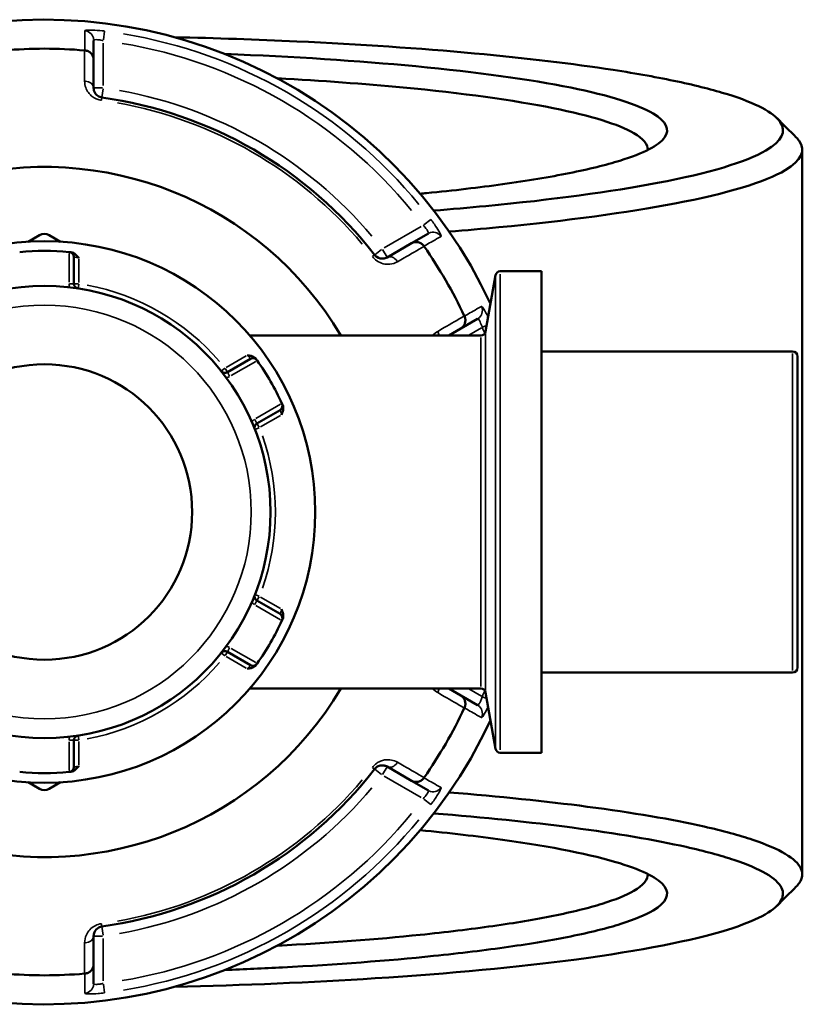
# Model space of a CAD drawing. Header units: millimetres. Extents: x 0 to 904, y 0 to 934.
# Tile 7 of 11: x 412 to 493, y 706 to 808. Entities that reach past the tile are written whole.
import ezdxf

# ---------------------------------------------------------------- set-up
doc = ezdxf.new("R2010")
doc.units = ezdxf.units.MM
doc.layers.add('Visible (ANSI)', color=7, linetype='Continuous', lineweight=50)
doc.layers.add('Visible Narrow (ANSI)', color=7, linetype='Continuous', lineweight=35)

msp = doc.modelspace()

# ---------------------------------------------------------------- linework, layer by layer
at = {"layer": 'Visible (ANSI)'}
for p, q in [((419.683, 803.792), (419.683, 805.798)), ((419.683, 800.865), (419.683, 803.792)), ((493.083, 794.468), (493.083, 719.405)), ((414.083, 785.616), (412.906, 784.936)), ((416.26, 784.936), (415.083, 785.616)), ((454.349, 785.784), (452.611, 784.781)), ((452.611, 784.781), (450.076, 783.317)), ((417.643, 780.59), (417.643, 783.363)), ((460.284, 775.636), (461.31, 781.46)), ((466.063, 781.873), (461.803, 781.873)), ((466.063, 781.873), (466.063, 732)), ((457.711, 775.947), (459.449, 776.951)), ((459.791, 775.223), (435.853, 775.223)), ((456.457, 775.223), (457.711, 775.947)), ((492.083, 773.561), (466.063, 773.561)), ((435.939, 772.8), (433.538, 771.413)), ((492.583, 773.061), (492.583, 740.812)), ((436.598, 766.113), (438.999, 767.499)), ((438.999, 746.373), (436.598, 747.76)), ((433.538, 742.46), (435.939, 741.073)), ((492.083, 740.312), (466.063, 740.312)), ((459.791, 738.649), (435.853, 738.649)), ((457.711, 737.925), (456.457, 738.649)), ((459.449, 736.922), (457.711, 737.925)), ((460.284, 738.236), (461.31, 732.413)), ((417.643, 730.51), (417.643, 733.283)), ((466.063, 732), (461.803, 732)), ((450.076, 730.555), (452.611, 729.092)), ((412.906, 728.937), (414.083, 728.257)), ((415.083, 728.257), (416.26, 728.937)), ((452.611, 729.092), (454.349, 728.089)), ((419.683, 710.081), (419.683, 713.008)), ((419.683, 708.074), (419.683, 710.081))]:
    msp.add_line(p, q, dxfattribs=at)
for radius in [28.05, 23.42, 15.3]:
    msp.add_circle((414.583, 756.936), radius, dxfattribs=at)
for centre, radius, start, end in [((414.583, 756.936), 51, 25.03519, 334.96481), ((414.583, 756.936), 47.999, 85.02648, 94.97352), ((414.583, 756.936), 43.35, 37.90565, 82.09435), ((414.583, 756.936), 35.749, 30.76616, 329.23384), ((414.583, 784.75), 1, 60, 120), ((414.583, 756.936), 47.999, 25.02648, 34.97352), ((414.583, 756.936), 27.05, 84.56943, 95.43057), ((417.143, 783.363), 0.5, 0, 84.46684), ((461.803, 781.373), 0.5, 90, 170), ((418.143, 780.59), 0.5, 180, 261.4409), ((459.791, 775.723), 0.5, 270, 350), ((492.083, 773.061), 0.5, 0, 90), ((436.189, 772.367), 0.5, 35.53316, 120), ((414.583, 756.936), 27.05, 24.56943, 35.43057), ((433.288, 771.846), 0.5, 218.5591, 300), ((438.749, 767.932), 0.5, 300, 24.46684), ((436.848, 765.68), 0.5, 120, 201.4409), ((436.848, 748.193), 0.5, 158.5591, 240), ((414.583, 756.936), 27.05, 324.56943, 335.43057), ((438.749, 745.94), 0.5, 335.53316, 60), ((433.288, 742.027), 0.5, 60, 141.4409), ((436.189, 741.506), 0.5, 240, 324.46684), ((492.083, 740.812), 0.5, 270, 0), ((459.791, 738.149), 0.5, 10, 90), ((414.583, 756.936), 47.999, 325.02648, 334.97352), ((418.143, 733.283), 0.5, 98.5591, 180), ((461.803, 732.5), 0.5, 190, 270), ((417.143, 730.51), 0.5, 275.53316, 0), ((414.583, 756.936), 27.05, 264.56943, 275.43057), ((414.583, 756.936), 43.35, 277.90565, 322.09435), ((414.583, 729.123), 1, 240, 300), ((414.583, 756.936), 47.999, 265.02648, 274.97352)]:
    msp.add_arc(centre, radius, start, end, dxfattribs=at)
for points, knots in [([(428.045, 806.127), (432.362, 806.029), (436.611, 805.882), (447.268, 805.386), (453.478, 804.967), (464.462, 803.959), (469.297, 803.382), (475.941, 802.356), (478.177, 801.952), (482.148, 801.105), (483.883, 800.662), (486.813, 799.749), (488.008, 799.278), (489.83, 798.318), (490.457, 797.829), (490.792, 797.337), (491.464, 796.353), (490.965, 795.357), (487.268, 793.191), (483.436, 792.041), (473.271, 790.104), (467.232, 789.291), (458.563, 788.464), (456.76, 788.307), (454.908, 788.16)], [0.1769357, 0.1769357, 0.1769357, 0.1769357, 0.348911, 0.348911, 0.6217246, 0.6217246, 0.8787745, 0.8787745, 1.0299804, 1.0299804, 1.1811862, 1.1811862, 1.3323921, 1.3323921, 1.483598, 1.483598, 1.483598, 1.7860097, 1.7860097, 2.1622061, 2.1622061, 2.5008115, 2.5008115, 2.5862811, 2.5862811, 2.5862811, 2.5862811]), ([(419.683, 803.792), (419.683, 803.793), (419.683, 803.795), (419.683, 803.915), (419.659, 804.033), (419.57, 804.253), (419.504, 804.355), (419.336, 804.532), (419.235, 804.605), (419.012, 804.71), (418.893, 804.742), (418.77, 804.753)], [-0.0004764, -0.0004764, -0.0004764, -0.0004764, 0, 0, 0.03923697, 0.03923697, 0.07796289, 0.07796289, 0.11655078, 0.11655078, 0.15359492, 0.15359492, 0.15359492, 0.15359492]), ([(453.498, 789.9), (453.721, 789.922), (453.943, 789.944), (456.982, 790.246), (459.618, 790.556), (464.597, 791.249), (466.914, 791.634), (470.984, 792.45), (472.738, 792.881), (476.668, 794.096), (478.237, 794.913), (478.822, 795.742), (479.406, 796.57), (479.005, 797.409), (476.044, 799.169), (473.137, 800.079), (464.866, 801.753), (459.4, 802.507), (447.101, 803.677), (440.378, 804.11), (433.28, 804.385)], [0.6475549, 0.6475549, 0.6475549, 0.6475549, 0.6605559, 0.6605559, 0.8265682, 0.8265682, 1.0024887, 1.0024887, 1.1784092, 1.1784092, 1.4807097, 1.4807097, 1.4807097, 1.7830102, 1.7830102, 2.1349471, 2.1349471, 2.5026496, 2.5026496, 2.8475607, 2.8475607, 2.8475607, 2.8475607]), ([(438.72, 801.862), (443.33, 801.614), (447.711, 801.295), (457.873, 800.33), (463.174, 799.601), (471.216, 797.983), (474.057, 797.102), (476.607, 795.614), (477.095, 795.029), (477.082, 794.444)], [-2.7434931, -2.7434931, -2.7434931, -2.7434931, -2.5026496, -2.5026496, -2.1349471, -2.1349471, -1.7830102, -1.7830102, -1.5637652, -1.5637652, -1.5637652, -1.5637652]), ([(420.546, 799.874), (420.503, 799.88), (420.461, 799.889), (420.354, 799.918), (420.291, 799.943), (420.154, 800.012), (420.084, 800.061), (419.967, 800.163), (419.92, 800.216), (419.818, 800.353), (419.773, 800.441), (419.702, 800.64), (419.683, 800.753), (419.683, 800.865)], [0, 0, 0, 0, 0.02585168, 0.02585168, 0.06721438, 0.06721438, 0.12305037, 0.12305037, 0.17415567, 0.17415567, 0.25081718, 0.25081718, 0.34541583, 0.34541583, 0.34541583, 0.34541583]), ([(456.503, 785.982), (458.26, 786.124), (459.972, 786.274), (468.745, 787.113), (474.939, 787.949), (485.344, 789.94), (489.252, 791.121), (492.991, 793.344), (493.477, 794.366), (492.763, 795.375), (492.675, 795.499), (492.57, 795.622), (492.447, 795.745)], [-2.5799771, -2.5799771, -2.5799771, -2.5799771, -2.5008115, -2.5008115, -2.1622061, -2.1622061, -1.7860097, -1.7860097, -1.483598, -1.483598, -1.483598, -1.4465961, -1.4465961, -1.4465961, -1.4465961]), ([(452.611, 784.781), (452.613, 784.782), (452.614, 784.782), (452.718, 784.842), (452.832, 784.881), (453.068, 784.913), (453.189, 784.908), (453.426, 784.85), (453.54, 784.799), (453.742, 784.658), (453.83, 784.571), (453.9, 784.47)], [-0.15371258, -0.15371258, -0.15371258, -0.15371258, -0.15323745, -0.15323745, -0.11409175, -0.11409175, -0.07545624, -0.07545624, -0.03695797, -0.03695797, 0, 0, 0, 0]), ([(417.328, 783.847), (417.289, 783.851), (417.257, 783.854), (417.206, 783.859), (417.191, 783.86), (417.191, 783.86)], [0.578837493, 0.578837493, 0.578837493, 0.578837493, 0.6019094, 0.6019094, 0.631217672, 0.631217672, 0.631217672, 0.631217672]), ([(417.328, 783.847), (417.408, 783.839), (417.495, 783.815), (417.705, 783.711), (417.803, 783.63), (417.977, 783.459), (418.06, 783.354), (418.141, 783.249), (418.142, 783.248), (418.143, 783.247)], [0, 0, 0, 0, 0.024182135, 0.024182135, 0.055384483, 0.055384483, 0.092862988, 0.092862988, 0.093335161, 0.093335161, 0.093335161, 0.093335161]), ([(450.076, 783.317), (449.956, 783.248), (449.821, 783.202), (449.466, 783.168), (449.228, 783.21), (448.929, 783.415), (448.852, 783.487), (448.787, 783.569)], [0, 0, 0, 0, 0.11734182, 0.11734182, 0.28278882, 0.28278882, 0.34541683, 0.34541683, 0.34541683, 0.34541683]), ([(458.087, 777.219), (458.139, 777.107), (458.171, 776.988), (458.192, 776.742), (458.179, 776.618), (458.11, 776.384), (458.054, 776.276), (457.908, 776.088), (457.817, 776.009), (457.714, 775.949), (457.713, 775.948), (457.711, 775.947)], [-0.15359506, -0.15359506, -0.15359506, -0.15359506, -0.11655085, -0.11655085, -0.07796276, -0.07796276, -0.03923705, -0.03923705, 0, 0, 0.00047625, 0.00047625, 0.00047625, 0.00047625]), ([(435.589, 773.175), (435.59, 773.174), (435.592, 773.174), (435.723, 773.156), (435.855, 773.136), (436.09, 773.072), (436.21, 773.027), (436.405, 772.898), (436.469, 772.834), (436.516, 772.769)], [-0.000495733, -0.000495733, -0.000495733, -0.000495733, 0, 0, 0.039349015, 0.039349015, 0.072108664, 0.072108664, 0.097497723, 0.097497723, 0.097497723, 0.097497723]), ([(436.596, 772.657), (436.596, 772.657), (436.592, 772.662), (436.573, 772.689), (436.552, 772.719), (436.52, 772.763), (436.518, 772.766), (436.516, 772.769)], [0.631217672, 0.631217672, 0.631217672, 0.631217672, 0.650606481, 0.650606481, 0.681628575, 0.681628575, 0.683597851, 0.683597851, 0.683597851, 0.683597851]), ([(439.261, 768.015), (439.259, 768.018), (439.258, 768.021), (439.236, 768.07), (439.221, 768.104), (439.207, 768.134), (439.204, 768.14), (439.204, 768.14)], [0.578837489, 0.578837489, 0.578837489, 0.578837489, 0.580812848, 0.580812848, 0.611831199, 0.611831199, 0.631217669, 0.631217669, 0.631217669, 0.631217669]), ([(439.261, 768.015), (439.294, 767.941), (439.317, 767.854), (439.332, 767.62), (439.311, 767.494), (439.249, 767.259), (439.2, 767.134), (439.15, 767.011), (439.149, 767.01), (439.149, 767.008)], [0, 0, 0, 0, 0.024182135, 0.024182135, 0.055384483, 0.055384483, 0.092862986, 0.092862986, 0.093335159, 0.093335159, 0.093335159, 0.093335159]), ([(439.149, 746.864), (439.149, 746.863), (439.15, 746.861), (439.2, 746.738), (439.249, 746.614), (439.311, 746.378), (439.332, 746.252), (439.317, 746.019), (439.294, 745.932), (439.261, 745.858)], [-0.000495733, -0.000495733, -0.000495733, -0.000495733, 0, 0, 0.039349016, 0.039349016, 0.072108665, 0.072108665, 0.097497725, 0.097497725, 0.097497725, 0.097497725]), ([(439.204, 745.733), (439.204, 745.733), (439.207, 745.739), (439.221, 745.769), (439.236, 745.803), (439.258, 745.852), (439.259, 745.855), (439.261, 745.858)], [1.262435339, 1.262435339, 1.262435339, 1.262435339, 1.281821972, 1.281821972, 1.312840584, 1.312840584, 1.314815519, 1.314815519, 1.314815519, 1.314815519]), ([(436.516, 741.104), (436.469, 741.039), (436.405, 740.975), (436.21, 740.845), (436.09, 740.801), (435.855, 740.736), (435.723, 740.717), (435.592, 740.699), (435.59, 740.698), (435.589, 740.698)], [0, 0, 0, 0, 0.024182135, 0.024182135, 0.055384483, 0.055384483, 0.092862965, 0.092862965, 0.093335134, 0.093335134, 0.093335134, 0.093335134]), ([(436.516, 741.104), (436.539, 741.136), (436.557, 741.162), (436.587, 741.204), (436.596, 741.216), (436.596, 741.216)], [0.26075738, 0.26075738, 0.26075738, 0.26075738, 0.283829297, 0.283829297, 0.313137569, 0.313137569, 0.313137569, 0.313137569]), ([(457.711, 737.925), (457.713, 737.925), (457.714, 737.924), (457.817, 737.863), (457.908, 737.784), (458.054, 737.596), (458.11, 737.489), (458.179, 737.255), (458.192, 737.13), (458.171, 736.885), (458.139, 736.766), (458.087, 736.654)], [-0.15371258, -0.15371258, -0.15371258, -0.15371258, -0.15323743, -0.15323743, -0.11409174, -0.11409174, -0.0754562, -0.0754562, -0.03695796, -0.03695796, 0, 0, 0, 0]), ([(418.143, 730.626), (418.142, 730.625), (418.141, 730.623), (418.06, 730.519), (417.977, 730.414), (417.803, 730.243), (417.705, 730.161), (417.495, 730.058), (417.408, 730.034), (417.328, 730.026)], [-0.000495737, -0.000495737, -0.000495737, -0.000495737, 0, 0, 0.039348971, 0.039348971, 0.072108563, 0.072108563, 0.097497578, 0.097497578, 0.097497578, 0.097497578]), ([(448.787, 730.304), (448.814, 730.338), (448.843, 730.37), (448.921, 730.448), (448.974, 730.49), (449.102, 730.574), (449.179, 730.611), (449.326, 730.66), (449.397, 730.675), (449.568, 730.695), (449.667, 730.69), (449.874, 730.651), (449.98, 730.611), (450.076, 730.555)], [0, 0, 0, 0, 0.02585168, 0.02585168, 0.06721438, 0.06721438, 0.12288915, 0.12288915, 0.17445287, 0.17445287, 0.25141662, 0.25141662, 0.34541603, 0.34541603, 0.34541603, 0.34541603]), ([(417.191, 730.012), (417.191, 730.012), (417.198, 730.013), (417.231, 730.016), (417.267, 730.02), (417.321, 730.025), (417.325, 730.026), (417.328, 730.026)], [0.631217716, 0.631217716, 0.631217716, 0.631217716, 0.650599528, 0.650599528, 0.681610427, 0.681610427, 0.683597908, 0.683597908, 0.683597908, 0.683597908]), ([(453.9, 729.402), (453.83, 729.301), (453.742, 729.214), (453.54, 729.073), (453.426, 729.022), (453.189, 728.965), (453.068, 728.959), (452.832, 728.992), (452.718, 729.031), (452.614, 729.09), (452.613, 729.091), (452.611, 729.092)], [-0.15359504, -0.15359504, -0.15359504, -0.15359504, -0.11655084, -0.11655084, -0.07796278, -0.07796278, -0.03923704, -0.03923704, 0, 0, 0.00047627, 0.00047627, 0.00047627, 0.00047627]), ([(492.447, 718.128), (492.57, 718.251), (492.675, 718.374), (492.763, 718.497), (493.12, 719.002), (493.179, 719.51), (492.698, 720.521), (492.158, 721.024), (490.492, 722.015), (489.365, 722.502), (486.549, 723.449), (484.86, 723.909), (479.592, 725.099), (475.515, 725.793), (466.519, 726.973), (461.705, 727.471), (456.504, 727.89)], [1.4465961, 1.4465961, 1.4465961, 1.4465961, 1.483598, 1.483598, 1.483598, 1.6348038, 1.6348038, 1.7860097, 1.7860097, 1.9372155, 1.9372155, 2.0884214, 2.0884214, 2.3454713, 2.3454713, 2.5799771, 2.5799771, 2.5799771, 2.5799771]), ([(454.908, 725.713), (460.126, 725.299), (464.952, 724.804), (473.834, 723.642), (477.814, 722.966), (482.966, 721.808), (484.621, 721.36), (487.385, 720.438), (488.494, 719.964), (490.141, 718.999), (490.68, 718.508), (491.173, 717.523), (491.128, 717.027), (490.792, 716.535), (490.121, 715.551), (488.278, 714.581), (481.697, 712.529), (476.353, 711.48), (463.67, 709.793), (456.582, 709.126), (442.277, 708.209), (435.254, 707.91), (428.045, 707.745)], [-2.5862811, -2.5862811, -2.5862811, -2.5862811, -2.3454713, -2.3454713, -2.0884214, -2.0884214, -1.9372155, -1.9372155, -1.7860097, -1.7860097, -1.6348038, -1.6348038, -1.483598, -1.483598, -1.483598, -1.1811862, -1.1811862, -0.8043623, -0.8043623, -0.4641836, -0.4641836, -0.1769357, -0.1769357, -0.1769357, -0.1769357]), ([(433.28, 709.487), (435.303, 709.566), (437.295, 709.657), (444.856, 710.057), (450.134, 710.456), (457.661, 711.227), (460.263, 711.542), (465.025, 712.223), (467.184, 712.589), (471.115, 713.384), (472.855, 713.816), (475.718, 714.713), (476.84, 715.177), (479.005, 716.463), (479.406, 717.303), (478.822, 718.131), (478.237, 718.959), (476.668, 719.776), (471.292, 721.439), (467.159, 722.268), (459.429, 723.343), (456.566, 723.675), (453.496, 723.972)], [-2.8475607, -2.8475607, -2.8475607, -2.8475607, -2.7492993, -2.7492993, -2.4670294, -2.4670294, -2.3009882, -2.3009882, -2.1349471, -2.1349471, -1.9589786, -1.9589786, -1.7830102, -1.7830102, -1.4807097, -1.4807097, -1.4807097, -1.1784092, -1.1784092, -0.8265682, -0.8265682, -0.6475549, -0.6475549, -0.6475549, -0.6475549]), ([(477.082, 719.429), (477.095, 718.844), (476.607, 718.259), (474.843, 717.229), (473.742, 716.78), (470.945, 715.912), (469.25, 715.494), (465.427, 714.725), (463.331, 714.371), (458.713, 713.713), (456.192, 713.409), (449, 712.674), (444.014, 712.295), (438.721, 712.01)], [1.5637652, 1.5637652, 1.5637652, 1.5637652, 1.7830102, 1.7830102, 1.9589786, 1.9589786, 2.1349471, 2.1349471, 2.3009882, 2.3009882, 2.4670294, 2.4670294, 2.7434931, 2.7434931, 2.7434931, 2.7434931]), ([(419.683, 713.008), (419.683, 713.146), (419.712, 713.287), (419.855, 713.604), (420.002, 713.781), (420.321, 713.946), (420.431, 713.982), (420.546, 713.998)], [0, 0, 0, 0, 0.11734182, 0.11734182, 0.27620858, 0.27620858, 0.34541645, 0.34541645, 0.34541645, 0.34541645]), ([(419.683, 710.081), (419.683, 710.079), (419.683, 710.078), (419.683, 709.958), (419.659, 709.84), (419.57, 709.619), (419.504, 709.517), (419.336, 709.341), (419.235, 709.267), (419.012, 709.162), (418.893, 709.13), (418.77, 709.12)], [-0.15371258, -0.15371258, -0.15371258, -0.15371258, -0.15323729, -0.15323729, -0.11409168, -0.11409168, -0.07545593, -0.07545593, -0.03695789, -0.03695789, 0, 0, 0, 0])]:
    msp.add_open_spline(points, degree=3, knots=knots, dxfattribs=at)
for points in [[(418.77, 804.753), (418.762, 804.753), (418.753, 804.754), (418.745, 804.755)], [(490.464, 797.728), (491.125, 797.067), (491.786, 796.406), (492.447, 795.745)], [(453.915, 784.449), (453.91, 784.456), (453.905, 784.463), (453.9, 784.47)], [(417.191, 783.86), (417.175, 783.862), (417.159, 783.863), (417.143, 783.865)], [(458.087, 777.219), (458.083, 777.226), (458.079, 777.234), (458.076, 777.242)], [(436.624, 772.618), (436.615, 772.631), (436.605, 772.644), (436.596, 772.657)], [(439.204, 768.14), (439.197, 768.154), (439.191, 768.169), (439.184, 768.184)], [(439.184, 745.689), (439.191, 745.704), (439.197, 745.718), (439.204, 745.733)], [(436.596, 741.216), (436.605, 741.229), (436.615, 741.242), (436.624, 741.255)], [(458.076, 736.631), (458.079, 736.639), (458.083, 736.646), (458.087, 736.654)], [(417.143, 730.008), (417.159, 730.009), (417.175, 730.011), (417.191, 730.012)], [(453.9, 729.402), (453.905, 729.409), (453.91, 729.416), (453.915, 729.423)], [(492.447, 718.128), (491.786, 717.467), (491.125, 716.806), (490.464, 716.145)], [(418.745, 709.118), (418.753, 709.119), (418.762, 709.119), (418.77, 709.12)]]:
    msp.add_open_spline(points, degree=3, dxfattribs=at)
at = {"layer": 'Visible Narrow (ANSI)'}
for p, q in [((420.692, 805.839), (420.806, 806.745)), ((420.683, 801.11), (420.683, 805.521)), ((420.605, 800.865), (419.686, 800.865)), ((420.546, 799.877), (420.672, 800.787)), ((420.509, 799.611), (420.546, 799.874)), ((453.608, 786.511), (449.789, 784.306)), ((454.608, 787.229), (453.88, 786.678)), ((417.143, 783.701), (417.143, 780.754)), ((448.787, 783.569), (448.578, 783.406)), ((449.514, 784.135), (448.79, 783.571)), ((450.075, 783.32), (449.616, 784.115)), ((418.143, 780.723), (418.143, 783.114)), ((461.803, 781.566), (461.803, 732.307)), ((417.642, 780.59), (417.182, 780.59)), ((418.104, 780.59), (417.645, 780.59)), ((418.069, 780.097), (418.137, 780.551)), ((461.31, 732.715), (461.31, 781.158)), ((459.945, 776.079), (460.373, 776.259)), ((458.53, 775.266), (459.847, 776.026)), ((460.284, 775.406), (460.284, 738.466)), ((459.791, 738.875), (459.791, 774.998)), ((492.083, 740.517), (492.083, 773.356)), ((435.474, 773.108), (433.403, 771.913)), ((433.93, 771.062), (436.482, 772.536)), ((433.257, 771.822), (432.898, 771.536)), ((433.537, 771.415), (433.307, 771.812)), ((433.768, 771.014), (433.539, 771.412)), ((439.042, 768.102), (436.49, 766.628)), ((436.597, 766.114), (436.367, 766.512)), ((436.828, 765.714), (436.599, 766.112)), ((436.963, 765.747), (439.034, 766.942)), ((436.384, 765.498), (436.811, 765.666)), ((436.367, 747.361), (436.597, 747.758)), ((436.811, 748.207), (436.384, 748.375)), ((436.599, 747.761), (436.828, 748.159)), ((439.034, 746.931), (436.963, 748.126)), ((436.49, 747.245), (439.042, 745.771)), ((433.539, 742.461), (433.768, 742.859)), ((436.482, 741.337), (433.93, 742.811)), ((432.898, 742.337), (433.257, 742.051)), ((433.307, 742.06), (433.537, 742.458)), ((433.403, 741.96), (435.474, 740.765)), ((459.847, 737.847), (458.53, 738.607)), ((460.373, 737.613), (459.945, 737.794)), ((418.137, 733.322), (418.069, 733.776)), ((417.143, 733.119), (417.143, 730.172)), ((417.182, 733.283), (417.642, 733.283)), ((417.645, 733.283), (418.104, 733.283)), ((418.143, 730.759), (418.143, 733.15)), ((448.578, 730.467), (448.787, 730.304)), ((449.616, 729.757), (450.075, 730.553)), ((448.79, 730.302), (449.514, 729.738)), ((449.789, 729.567), (453.608, 727.361)), ((453.88, 727.194), (454.608, 726.643)), ((420.546, 713.999), (420.509, 714.262)), ((419.686, 713.008), (420.605, 713.008)), ((420.672, 713.086), (420.546, 713.995)), ((420.683, 708.352), (420.683, 712.763)), ((420.806, 707.128), (420.692, 708.034))]:
    msp.add_line(p, q, dxfattribs=at)
msp.add_circle((414.583, 756.936), 21.42, dxfattribs=at)
for centre, radius, start, end in [((414.583, 756.936), 50.205, 39.40871, 80.59129), ((414.583, 756.936), 49.209, 39.40871, 80.59129), ((414.583, 756.936), 44.35, 40.11509, 79.88491), ((414.583, 756.936), 43.057, 40.11509, 79.88491), ((418.143, 780.59), 1, 181.12418, 201.35946), ((414.583, 756.936), 23.92, 40.70319, 79.29681), ((414.583, 756.936), 49.209, 22.10334, 22.83837), ((433.288, 771.846), 1, 278.64054, 298.87582), ((436.848, 765.68), 1, 121.12418, 141.35946), ((414.583, 756.936), 23.92, 340.70319, 19.29681), ((436.848, 748.193), 1, 218.64054, 238.87582), ((433.288, 742.027), 1, 61.12418, 81.35946), ((414.583, 756.936), 23.92, 280.70319, 319.29681), ((414.583, 756.936), 49.209, 337.16163, 337.89666), ((418.143, 733.283), 1, 158.64054, 178.87582), ((414.583, 756.936), 43.057, 280.11509, 319.88491), ((414.583, 756.936), 44.35, 280.11509, 319.88491), ((414.583, 756.936), 49.209, 279.40871, 320.59129), ((414.583, 756.936), 50.205, 279.40871, 320.59129)]:
    msp.add_arc(centre, radius, start, end, dxfattribs=at)
for centre, major_axis, ratio, start_param, end_param in [((418.683, 805.798), (1, 0), 0.9961681, 0.0743701, 1.413032), ((418.683, 800.865), (1, 0), 0.7055719, 0.0752519, 1.4297859), ((454.849, 784.918), (-0.5, 0.866), 0.9961681, 4.8701533, 6.2088152), ((450.576, 782.451), (-0.5, 0.866), 0.7055719, 4.8533994, 6.2079334), ((458.949, 777.817), (0.5, -0.866), 0.9961681, 0.0743701, 1.413032), ((454.676, 775.35), (0.5, -0.866), 0.7055719, 1.0710112, 1.4821943), ((454.676, 738.523), (-0.5, -0.866), 0.7055719, 1.6593984, 2.0705815), ((458.949, 736.056), (0.5, 0.866), 0.9961681, 4.8701533, 6.2088152), ((450.576, 731.421), (-0.5, -0.866), 0.7055719, 0.0752519, 1.4297859), ((454.849, 728.955), (-0.5, -0.866), 0.9961681, 0.0743701, 1.413032), ((418.683, 713.008), (1, 0), 0.7055719, 4.8533994, 6.2079334), ((418.683, 708.074), (1, 0), 0.9961681, 4.8701533, 6.2088152)]:
    msp.add_ellipse(centre, major_axis=major_axis, ratio=ratio, start_param=start_param, end_param=end_param, dxfattribs=at)
for points, knots in [([(420.807, 806.754), (420.73, 806.764), (420.654, 806.773), (420.219, 806.821), (419.869, 806.847), (419.355, 806.865), (419.167, 806.863), (418.924, 806.848), (418.848, 806.837), (418.78, 806.813), (418.766, 806.803), (418.767, 806.791)], [-0.31481112, -0.31481112, -0.31481112, -0.31481112, -0.29222008, -0.29222008, -0.18520991, -0.18520991, -0.1028944, -0.1028944, -0.03957477, -0.03957477, 0, 0, 0, 0]), ([(418.767, 806.791), (418.767, 806.763), (418.767, 806.735), (418.767, 806.407), (418.768, 806.108), (418.768, 805.808), (418.769, 805.549), (418.769, 805.291), (418.77, 804.939), (418.77, 804.846), (418.77, 804.753)], [-2.8973048, -2.8973048, -2.8973048, -2.8973048, -2.8010583, -2.8010583, -1.7733902, -1.7733902, -1.7733902, -0.8866951, -0.8866951, -0.5671389, -0.5671389, -0.5671389, -0.5671389]), ([(419.683, 805.798), (419.683, 805.81), (419.69, 805.82), (419.723, 805.844), (419.76, 805.855), (419.88, 805.871), (419.972, 805.873), (420.224, 805.856), (420.395, 805.831), (420.608, 805.784), (420.646, 805.775), (420.683, 805.766)], [0, 0, 0, 0, 0.03957477, 0.03957477, 0.1028944, 0.1028944, 0.18520991, 0.18520991, 0.29222008, 0.29222008, 0.31481112, 0.31481112, 0.31481112, 0.31481112]), ([(418.745, 804.755), (418.746, 803.954), (418.747, 803.152), (418.748, 802.351), (418.748, 802.09), (418.749, 801.83), (418.749, 801.569)], [-1.97914638, -1.97914638, -1.97914638, -1.97914638, -1.63991954, -1.63991954, -1.63991954, -1.52956, -1.52956, -1.52956, -1.52956]), ([(418.749, 801.569), (418.749, 801.345), (418.787, 801.12), (418.932, 800.721), (419.024, 800.545), (419.231, 800.269), (419.329, 800.163), (419.565, 799.959), (419.708, 799.861), (419.987, 799.722), (420.115, 799.673), (420.333, 799.614), (420.419, 799.596), (420.505, 799.584)], [-0.34541583, -0.34541583, -0.34541583, -0.34541583, -0.25081718, -0.25081718, -0.17415567, -0.17415567, -0.12305037, -0.12305037, -0.06721438, -0.06721438, -0.02585168, -0.02585168, 0, 0, 0, 0]), ([(453.821, 786.634), (453.892, 786.56), (453.961, 786.483), (454.122, 786.289), (454.205, 786.173), (454.34, 785.947), (454.375, 785.852), (454.362, 785.797), (454.357, 785.789), (454.349, 785.784)], [0, 0, 0, 0, 0.06043739, 0.06043739, 0.15713721, 0.15713721, 0.28284699, 0.28284699, 0.31481354, 0.31481354, 0.31481354, 0.31481354]), ([(455.667, 785.487), (455.675, 785.491), (455.678, 785.503), (455.669, 785.596), (455.582, 785.781), (455.31, 786.242), (455.152, 786.486), (454.86, 786.905), (454.739, 787.071), (454.615, 787.235)], [-0.31481354, -0.31481354, -0.31481354, -0.31481354, -0.28284699, -0.28284699, -0.15713721, -0.15713721, -0.06043739, -0.06043739, 0, 0, 0, 0]), ([(453.9, 784.47), (453.981, 784.517), (454.061, 784.563), (454.366, 784.739), (454.591, 784.868), (454.815, 784.996), (455.075, 785.146), (455.334, 785.295), (455.618, 785.459), (455.643, 785.473), (455.667, 785.487)], [-3.5347812, -3.5347812, -3.5347812, -3.5347812, -3.215225, -3.215225, -2.3285299, -2.3285299, -2.3285299, -1.3008619, -1.3008619, -1.2046153, -1.2046153, -1.2046153, -1.2046153]), ([(451.153, 782.86), (451.379, 782.99), (451.605, 783.12), (451.831, 783.25), (452.526, 783.65), (453.22, 784.05), (453.915, 784.449)], [-3.24885411, -3.24885411, -3.24885411, -3.24885411, -3.13846006, -3.13846006, -3.13846006, -2.79926773, -2.79926773, -2.79926773, -2.79926773]), ([(417.643, 783.363), (417.643, 783.363), (417.65, 783.361), (417.687, 783.354), (417.727, 783.346), (417.851, 783.319), (417.944, 783.298), (418.076, 783.265), (418.109, 783.256), (418.143, 783.247)], [-0.63121767, -0.63121767, -0.63121767, -0.63121767, -0.6019094, -0.6019094, -0.55501617, -0.55501617, -0.49405496, -0.49405496, -0.47358746, -0.47358746, -0.47358746, -0.47358746]), ([(448.556, 783.389), (448.687, 783.222), (448.843, 783.076), (449.448, 782.656), (449.928, 782.567), (450.641, 782.632), (450.913, 782.722), (451.153, 782.86)], [-0.34541683, -0.34541683, -0.34541683, -0.34541683, -0.28278882, -0.28278882, -0.11734182, -0.11734182, 0, 0, 0, 0]), ([(458.076, 777.242), (457.383, 776.84), (456.689, 776.439), (455.996, 776.037), (455.77, 775.907), (455.545, 775.776), (455.319, 775.645)], [-1.97914638, -1.97914638, -1.97914638, -1.97914638, -1.63999425, -1.63999425, -1.63999425, -1.52956, -1.52956, -1.52956, -1.52956]), ([(459.85, 778.241), (459.826, 778.227), (459.802, 778.213), (459.518, 778.048), (459.259, 777.898), (459, 777.748), (458.776, 777.618), (458.552, 777.488), (458.248, 777.312), (458.167, 777.265), (458.087, 777.219)], [-2.8973048, -2.8973048, -2.8973048, -2.8973048, -2.8010583, -2.8010583, -1.7733903, -1.7733903, -1.7733903, -0.8866951, -0.8866951, -0.5671389, -0.5671389, -0.5671389, -0.5671389]), ([(460.544, 777.112), (460.466, 777.274), (460.39, 777.426), (460.212, 777.762), (460.116, 777.926), (459.979, 778.132), (459.931, 778.192), (459.876, 778.24), (459.86, 778.247), (459.85, 778.241)], [-0.24275499, -0.24275499, -0.24275499, -0.24275499, -0.18638694, -0.18638694, -0.1035483, -0.1035483, -0.03982627, -0.03982627, 0, 0, 0, 0]), ([(459.449, 776.951), (459.459, 776.956), (459.471, 776.956), (459.509, 776.939), (459.538, 776.912), (459.612, 776.815), (459.66, 776.735), (459.784, 776.481), (459.86, 776.279), (459.921, 776.068)], [0, 0, 0, 0, 0.03982627, 0.03982627, 0.1035483, 0.1035483, 0.18638694, 0.18638694, 0.31481104, 0.31481104, 0.31481104, 0.31481104]), ([(435.589, 773.175), (435.606, 773.157), (435.624, 773.14), (435.703, 773.059), (435.761, 772.997), (435.845, 772.906), (435.875, 772.872), (435.914, 772.828), (435.926, 772.814), (435.937, 772.802), (435.939, 772.8), (435.939, 772.8)], [-0.78884788, -0.78884788, -0.78884788, -0.78884788, -0.77438464, -0.77438464, -0.7219573, -0.7219573, -0.68162858, -0.68162858, -0.65060648, -0.65060648, -0.63121767, -0.63121767, -0.63121767, -0.63121767]), ([(438.999, 767.499), (438.999, 767.499), (439, 767.496), (439.005, 767.481), (439.011, 767.464), (439.03, 767.408), (439.044, 767.365), (439.081, 767.247), (439.106, 767.165), (439.136, 767.056), (439.142, 767.032), (439.149, 767.008)], [-0.63121767, -0.63121767, -0.63121767, -0.63121767, -0.6118312, -0.6118312, -0.58081285, -0.58081285, -0.54048899, -0.54048899, -0.48806798, -0.48806798, -0.47358743, -0.47358743, -0.47358743, -0.47358743]), ([(439.149, 746.864), (439.142, 746.84), (439.136, 746.816), (439.106, 746.707), (439.081, 746.626), (439.044, 746.508), (439.03, 746.465), (439.011, 746.409), (439.005, 746.392), (439, 746.376), (438.999, 746.373), (438.999, 746.373)], [-1.42006557, -1.42006557, -1.42006557, -1.42006557, -1.40558624, -1.40558624, -1.35316478, -1.35316478, -1.31284058, -1.31284058, -1.28182197, -1.28182197, -1.26243534, -1.26243534, -1.26243534, -1.26243534]), ([(435.939, 741.073), (435.939, 741.073), (435.934, 741.068), (435.91, 741.039), (435.882, 741.009), (435.798, 740.915), (435.733, 740.845), (435.638, 740.748), (435.613, 740.723), (435.589, 740.698)], [-0.31313757, -0.31313757, -0.31313757, -0.31313757, -0.2838293, -0.2838293, -0.23693606, -0.23693606, -0.17597486, -0.17597486, -0.15550734, -0.15550734, -0.15550734, -0.15550734]), ([(455.319, 738.228), (455.545, 738.097), (455.77, 737.966), (455.996, 737.835), (456.689, 737.434), (457.383, 737.032), (458.076, 736.631)], [-2.9717419, -2.9717419, -2.9717419, -2.9717419, -2.86130766, -2.86130766, -2.86130766, -2.52215552, -2.52215552, -2.52215552, -2.52215552]), ([(459.921, 737.804), (459.898, 737.725), (459.873, 737.646), (459.804, 737.45), (459.757, 737.339), (459.652, 737.121), (459.594, 737.028), (459.504, 736.927), (459.471, 736.909), (459.449, 736.922)], [0, 0, 0, 0, 0.04867645, 0.04867645, 0.12655878, 0.12655878, 0.2278058, 0.2278058, 0.31481397, 0.31481397, 0.31481397, 0.31481397]), ([(458.087, 736.654), (458.167, 736.607), (458.248, 736.561), (458.552, 736.384), (458.776, 736.255), (459, 736.125), (459.259, 735.975), (459.518, 735.824), (459.802, 735.66), (459.826, 735.646), (459.85, 735.632)], [-3.5347812, -3.5347812, -3.5347812, -3.5347812, -3.215225, -3.215225, -2.3285299, -2.3285299, -2.3285299, -1.3008619, -1.3008619, -1.2046153, -1.2046153, -1.2046153, -1.2046153]), ([(459.85, 735.632), (459.872, 735.619), (459.922, 735.665), (460.079, 735.885), (460.195, 736.078), (460.395, 736.457), (460.469, 736.604), (460.544, 736.761)], [-0.31481397, -0.31481397, -0.31481397, -0.31481397, -0.2278058, -0.2278058, -0.12655878, -0.12655878, -0.07205572, -0.07205572, -0.07205572, -0.07205572]), ([(418.143, 730.626), (418.119, 730.62), (418.095, 730.613), (417.986, 730.585), (417.903, 730.565), (417.782, 730.538), (417.738, 730.529), (417.68, 730.517), (417.663, 730.514), (417.646, 730.511), (417.643, 730.51), (417.643, 730.51)], [-0.788848, -0.788848, -0.788848, -0.788848, -0.77433301, -0.77433301, -0.7219246, -0.7219246, -0.68161043, -0.68161043, -0.65059953, -0.65059953, -0.63121772, -0.63121772, -0.63121772, -0.63121772]), ([(451.153, 731.012), (450.961, 731.123), (450.748, 731.203), (450.331, 731.278), (450.133, 731.286), (449.788, 731.245), (449.646, 731.213), (449.35, 731.11), (449.195, 731.036), (448.935, 730.864), (448.828, 730.778), (448.668, 730.619), (448.61, 730.553), (448.556, 730.484)], [-0.34541603, -0.34541603, -0.34541603, -0.34541603, -0.25141662, -0.25141662, -0.17445287, -0.17445287, -0.12288915, -0.12288915, -0.06721438, -0.06721438, -0.02585168, -0.02585168, 0, 0, 0, 0]), ([(453.915, 729.423), (453.22, 729.823), (452.526, 730.222), (451.832, 730.622), (451.606, 730.752), (451.379, 730.882), (451.153, 731.012)], [-1.97914638, -1.97914638, -1.97914638, -1.97914638, -1.64002566, -1.64002566, -1.64002566, -1.52956, -1.52956, -1.52956, -1.52956]), ([(455.667, 728.386), (455.643, 728.4), (455.618, 728.414), (455.334, 728.577), (455.075, 728.727), (454.815, 728.876), (454.591, 729.005), (454.366, 729.134), (454.061, 729.309), (453.981, 729.356), (453.9, 729.402)], [-2.8973048, -2.8973048, -2.8973048, -2.8973048, -2.8010583, -2.8010583, -1.7733903, -1.7733903, -1.7733903, -0.8866951, -0.8866951, -0.5671389, -0.5671389, -0.5671389, -0.5671389]), ([(454.615, 726.638), (454.878, 726.986), (455.126, 727.344), (455.432, 727.832), (455.527, 727.998), (455.637, 728.219), (455.665, 728.291), (455.68, 728.363), (455.677, 728.38), (455.667, 728.386)], [-0.31481094, -0.31481094, -0.31481094, -0.31481094, -0.18655676, -0.18655676, -0.10364264, -0.10364264, -0.03986256, -0.03986256, 0, 0, 0, 0]), ([(454.349, 728.089), (454.359, 728.083), (454.365, 728.072), (454.369, 728.03), (454.36, 727.992), (454.313, 727.88), (454.267, 727.798), (454.109, 727.563), (453.973, 727.396), (453.821, 727.239)], [0, 0, 0, 0, 0.03986256, 0.03986256, 0.10364264, 0.10364264, 0.18655676, 0.18655676, 0.31481094, 0.31481094, 0.31481094, 0.31481094]), ([(420.505, 714.288), (420.273, 714.256), (420.048, 714.183), (419.399, 713.852), (419.101, 713.496), (418.807, 712.862), (418.749, 712.581), (418.749, 712.304)], [-0.34541645, -0.34541645, -0.34541645, -0.34541645, -0.27620858, -0.27620858, -0.11734182, -0.11734182, 0, 0, 0, 0]), ([(418.749, 712.304), (418.749, 712.043), (418.748, 711.782), (418.748, 711.521), (418.747, 710.72), (418.746, 709.919), (418.745, 709.118)], [-0.97913562, -0.97913562, -0.97913562, -0.97913562, -0.86870447, -0.86870447, -0.86870447, -0.52954924, -0.52954924, -0.52954924, -0.52954924]), ([(418.77, 709.12), (418.77, 709.027), (418.77, 708.934), (418.769, 708.582), (418.769, 708.323), (418.768, 708.065), (418.768, 707.765), (418.767, 707.465), (418.767, 707.138), (418.767, 707.11), (418.767, 707.082)], [-3.5347812, -3.5347812, -3.5347812, -3.5347812, -3.215225, -3.215225, -2.3285299, -2.3285299, -2.3285299, -1.3008619, -1.3008619, -1.2046153, -1.2046153, -1.2046153, -1.2046153]), ([(420.683, 708.107), (420.573, 708.08), (420.463, 708.057), (420.191, 708.013), (420.039, 708.001), (419.77, 708.005), (419.683, 708.033), (419.683, 708.074)], [0, 0, 0, 0, 0.06653404, 0.06653404, 0.1729885, 0.1729885, 0.31481287, 0.31481287, 0.31481287, 0.31481287]), ([(418.767, 707.082), (418.766, 707.04), (418.943, 707.013), (419.492, 707.009), (419.802, 707.022), (420.357, 707.067), (420.582, 707.091), (420.807, 707.119)], [-0.31481287, -0.31481287, -0.31481287, -0.31481287, -0.1729885, -0.1729885, -0.06653404, -0.06653404, 0, 0, 0, 0])]:
    msp.add_open_spline(points, degree=3, knots=knots, dxfattribs=at)
for points in [[(455.319, 775.645), (455.131, 775.536), (454.959, 775.396), (454.811, 775.223)], [(454.811, 738.649), (454.959, 738.477), (455.131, 738.337), (455.319, 738.228)]]:
    msp.add_open_spline(points, degree=3, dxfattribs=at)

doc.saveas('drawing.dxf')
